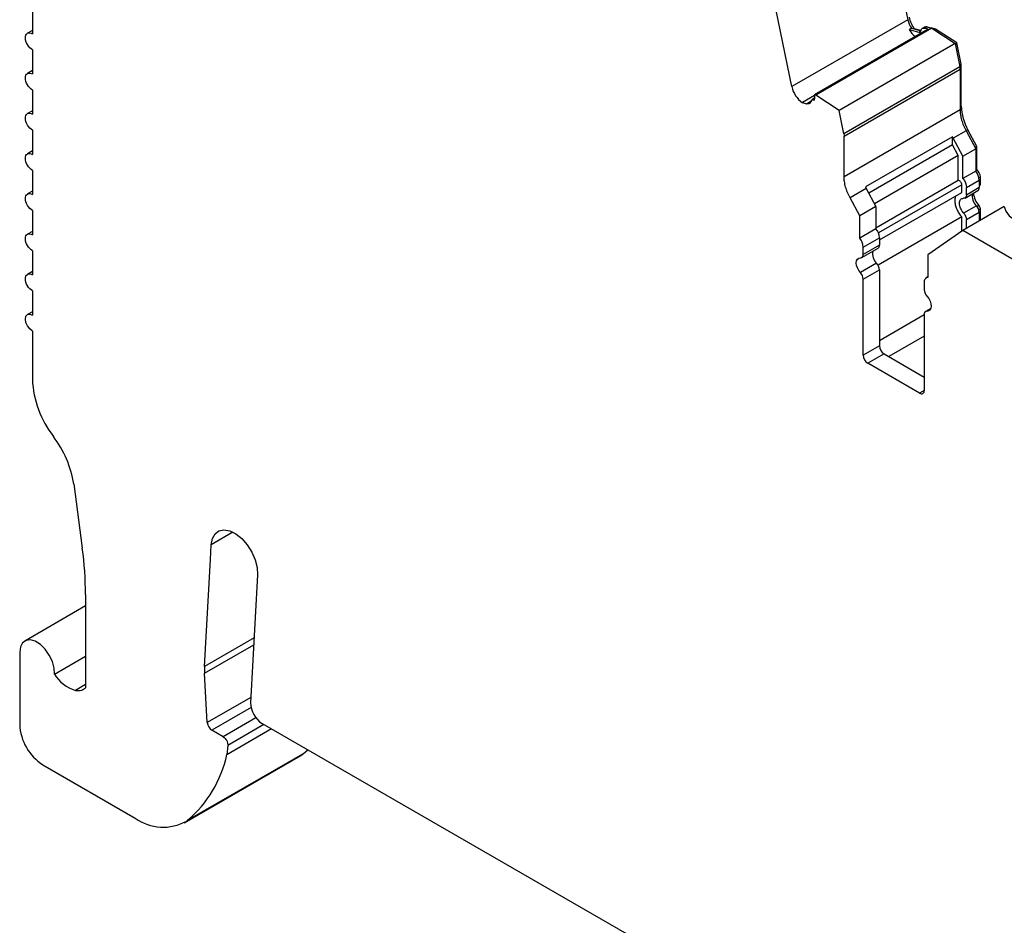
# Model space of a CAD drawing. Header units: millimetres. Extents: x 6 to 273, y 6 to 210.
# Tile 6 of 8: x 210 to 240, y 159 to 186. Entities that reach past the tile are written whole.
import ezdxf

# ---------------------------------------------------------------- set-up
doc = ezdxf.new("R2010")
doc.units = ezdxf.units.MM

msp = doc.modelspace()

# ---------------------------------------------------------------- linework, layer by layer
for p, q in [((236.482, 189.549), (237.112, 186.467)), ((233.577, 184.426), (232.808, 188.182)), ((210.429, 186.773), (210.429, 186.038)), ((237.112, 186.467), (233.577, 184.426)), ((210.429, 186.139), (210.279, 186.053)), ((237.734, 186.178), (234.27, 184.177)), ((237.846, 186.207), (234.311, 184.166)), ((237.219, 186.206), (237.148, 186.165)), ((237.148, 186.165), (237.449, 186.085)), ((237.219, 186.206), (237.519, 186.125)), ((237.309, 186.187), (237.303, 186.183)), ((237.505, 186.134), (237.309, 186.187)), ((237.449, 186.085), (237.498, 186.113)), ((237.62, 186.239), (237.55, 186.198)), ((237.632, 186.205), (237.703, 186.246)), ((237.734, 186.178), (237.632, 186.205)), ((237.703, 186.246), (237.805, 186.218)), ((237.805, 186.218), (237.846, 186.207)), ((237.959, 186.182), (237.827, 186.218)), ((237.846, 186.207), (238.55, 185.744)), ((237.919, 186.159), (237.959, 186.182)), ((238.601, 185.76), (237.959, 186.182)), ((210.429, 185.548), (210.429, 184.813)), ((238.55, 185.744), (235.015, 183.703)), ((238.55, 185.744), (238.697, 185.028)), ((238.553, 185.732), (238.601, 185.76)), ((238.735, 185.107), (238.601, 185.76)), ((210.429, 184.915), (210.279, 184.828)), ((238.697, 185.028), (235.161, 182.987)), ((235.169, 182.919), (238.704, 184.96)), ((238.686, 185.079), (238.735, 185.107)), ((238.695, 185.037), (238.739, 185.062)), ((238.704, 184.96), (238.704, 183.727)), ((238.739, 183.829), (238.739, 185.062)), ((210.429, 184.323), (210.429, 183.588)), ((234.27, 184.152), (233.9, 183.938)), ((234.02, 183.906), (234.168, 183.991)), ((234.266, 184.071), (234.185, 184.024)), ((234.204, 184.026), (234.264, 184.061)), ((234.204, 184.026), (234.254, 184.013)), ((234.311, 184.166), (234.27, 184.177)), ((235.015, 183.703), (234.311, 184.166)), ((210.429, 183.69), (210.279, 183.603)), ((233.9, 183.938), (234.02, 183.906)), ((235.161, 182.987), (235.015, 183.703)), ((235.169, 181.686), (238.704, 183.727)), ((238.704, 183.809), (238.739, 183.829)), ((210.429, 183.098), (210.429, 182.363)), ((238.887, 183.076), (238.498, 182.851)), ((238.94, 183.113), (238.885, 183.081)), ((238.887, 183.076), (239.18, 182.531)), ((239.216, 182.602), (238.94, 183.113)), ((235.169, 181.686), (235.169, 182.919)), ((238.473, 182.899), (235.822, 181.368)), ((238.498, 182.851), (238.473, 182.899)), ((238.473, 182.653), (238.473, 182.899)), ((238.791, 182.307), (238.498, 182.851)), ((210.429, 182.465), (210.279, 182.378)), ((238.473, 182.653), (235.922, 181.18)), ((238.65, 182.326), (238.473, 182.653)), ((238.791, 182.307), (239.18, 182.531)), ((239.16, 182.57), (239.216, 182.602)), ((239.18, 182.531), (239.18, 181.851)), ((239.216, 181.899), (239.216, 182.602)), ((238.65, 182.326), (236.098, 180.853)), ((238.65, 181.567), (238.65, 182.326)), ((238.791, 181.626), (238.791, 182.307)), ((210.429, 181.874), (210.429, 181.139)), ((239.18, 181.879), (239.216, 181.899)), ((238.65, 181.567), (236.14, 180.117)), ((239.18, 181.851), (238.791, 181.626)), ((238.897, 181.353), (239.286, 181.578)), ((239.277, 181.654), (239.322, 181.68)), ((239.286, 181.578), (239.286, 181.347)), ((239.322, 181.449), (239.322, 181.68)), ((235.846, 181.321), (235.351, 181.035)), ((235.822, 181.368), (235.846, 181.321)), ((235.846, 181.321), (236.14, 180.776)), ((238.756, 181.435), (236.215, 179.968)), ((238.756, 181.204), (238.756, 181.435)), ((238.897, 181.123), (238.897, 181.353)), ((239.286, 181.347), (238.897, 181.123)), ((239.286, 181.429), (239.322, 181.449)), ((239.286, 181.395), (239.301, 181.404)), ((210.429, 181.24), (210.279, 181.154)), ((235.645, 180.49), (235.351, 181.035)), ((236.246, 179.755), (238.756, 181.204)), ((238.856, 181.031), (239.245, 181.256)), ((236.14, 180.776), (235.645, 180.49)), ((236.14, 180.776), (236.14, 180.096)), ((240.052, 180.771), (238.784, 180.039)), ((239.202, 180.798), (238.813, 180.573)), ((239.279, 180.8), (239.225, 180.769)), ((239.274, 180.673), (239.322, 180.701)), ((239.322, 180.349), (239.322, 180.701)), ((210.429, 180.649), (210.429, 179.914)), ((235.645, 179.81), (235.645, 180.49)), ((238.756, 180.456), (236.204, 178.983)), ((238.756, 180.019), (238.756, 180.456)), ((238.897, 180.374), (239.286, 180.599)), ((238.897, 180.104), (238.897, 180.374)), ((239.286, 180.599), (239.286, 180.329)), ((236.14, 180.096), (235.645, 179.81)), ((210.429, 180.015), (210.279, 179.929)), ((235.751, 179.537), (236.246, 179.822)), ((236.246, 179.822), (236.246, 179.592)), ((238.784, 180.039), (237.723, 179.296)), ((242.992, 177.61), (238.784, 180.039)), ((235.709, 179.215), (236.204, 179.5)), ((236.246, 179.592), (235.751, 179.306)), ((235.751, 179.306), (235.751, 179.537)), ((210.429, 179.424), (210.429, 178.689)), ((237.723, 179.296), (237.723, 178.61)), ((236.161, 179.042), (235.666, 178.757)), ((210.429, 178.79), (210.279, 178.704)), ((235.751, 178.558), (236.246, 178.844)), ((236.246, 178.844), (236.246, 176.523)), ((237.723, 178.624), (237.675, 178.597)), ((235.751, 176.238), (235.751, 178.558)), ((237.613, 178.459), (237.613, 178.232)), ((210.429, 178.199), (210.429, 177.464)), ((237.815, 177.668), (237.654, 177.575)), ((210.429, 177.566), (210.279, 177.479)), ((236.246, 176.687), (237.613, 177.476)), ((237.613, 177.483), (237.613, 175.163)), ((237.697, 177.584), (237.807, 177.647)), ((210.429, 176.974), (210.429, 175.5)), ((237.613, 176.822), (236.529, 176.197)), ((236.246, 176.523), (235.751, 176.238)), ((236.387, 176.278), (235.892, 175.993)), ((236.387, 176.278), (237.613, 175.571)), ((237.471, 175.081), (235.892, 175.993)), ((237.613, 175.163), (237.471, 175.081)), ((211.687, 172.314), (211.951, 170.36)), ((216.542, 170.844), (215.879, 170.461)), ((215.854, 170.008), (215.879, 170.461)), ((215.679, 166.753), (215.854, 170.008)), ((217.29, 169.548), (217.08, 165.647)), ((212.049, 168.944), (212.049, 166.102)), ((212.049, 168.598), (210.197, 167.528)), ((217.187, 167.623), (215.679, 166.753)), ((210.042, 167.185), (210.042, 164.98)), ((215.679, 166.552), (217.176, 167.416)), ((211.1, 166.519), (212.049, 167.067)), ((215.759, 165.042), (215.679, 166.552)), ((212.049, 166.2), (211.743, 166.024)), ((217.089, 165.81), (215.759, 165.042)), ((217.094, 165.497), (215.9, 164.807)), ((217.243, 165.184), (216.246, 164.608)), ((216.246, 164.608), (215.9, 164.807)), ((217.716, 164.847), (216.357, 164.063)), ((217.486, 164.98), (216.386, 164.345)), ((217.433, 165.01), (228.542, 158.597)), ((216.386, 164.345), (216.357, 164.063)), ((218.697, 164.103), (218.821, 164.209)), ((215.052, 161.989), (218.587, 164.03)), ((218.668, 164.082), (215.132, 162.041)), ((215.161, 162.062), (218.697, 164.103)), ((218.587, 164.03), (218.668, 164.082)), ((210.749, 163.756), (213.564, 162.13))]:
    msp.add_line(p, q)
at = {"flags": 128}
for points in [[(240.052, 180.771), (240.096, 180.626), (240.2, 180.493), (240.355, 180.377), (240.554, 180.286), (240.785, 180.226), (241.035, 180.199), (241.288, 180.208), (241.53, 180.251), (241.747, 180.327), (241.927, 180.431), (242.058, 180.556), (242.133, 180.696), (242.148, 180.842), (242.102, 180.986), (241.997, 181.119), (241.84, 181.234), (241.64, 181.324), (241.408, 181.384), (241.159, 181.409)], [(235.666, 178.757), (235.614, 178.824), (235.573, 178.9), (235.548, 178.979), (235.539, 179.055), (235.548, 179.119), (235.573, 179.169), (235.614, 179.198), (235.666, 179.206)], [(237.697, 178.033), (237.749, 177.966), (237.79, 177.889), (237.816, 177.81), (237.825, 177.735), (237.816, 177.67), (237.79, 177.621), (237.749, 177.591), (237.697, 177.584)], [(210.429, 176.974), (210.348, 177.04), (210.279, 177.133), (210.233, 177.239), (210.217, 177.342), (210.233, 177.426), (210.279, 177.479), (210.348, 177.492), (210.429, 177.464)], [(215.879, 170.461), (215.914, 170.65), (215.995, 170.795), (216.116, 170.886), (216.268, 170.917), (216.443, 170.886), (216.627, 170.795), (216.808, 170.65), (216.974, 170.461), (217.114, 170.241), (217.217, 170.004), (217.277, 169.768), (217.29, 169.548)], [(211.1, 166.519), (211.091, 166.703), (211.038, 166.902), (210.945, 167.099), (210.82, 167.278), (210.673, 167.422), (210.518, 167.519), (210.368, 167.562), (210.235, 167.546), (210.131, 167.473), (210.065, 167.349), (210.042, 167.185)]]:
    msp.add_lwpolyline(points, dxfattribs=at)
for centre, radius, start, end in [((237.902, 186.637), 0.807, 192.1611, 212.3125), ((238.11, 186.755), 0.982, 192.2603, 215.3689), ((237.78, 186.548), 0.738, 211.2204, 233.7985), ((237.67, 186.145), 0.106, 72.2508, 117.9623), ((238.514, 185.061), 0.226, 0.346, 11.8658), ((234.353, 184.589), 0.794, 191.8187, 235.1114), ((240.301, 183.881), 1.563, 181.8873, 209.4378), ((239.009, 181.664), 0.313, 2.9351, 48.6761), ((238.826, 181.556), 0.46, 2.6393, 39.772), ((239.187, 181.337), 0.0995, 305.305, 6.007), ((239.272, 181.444), 0.0497, 305.3056, 6.0066), ((239.471, 181.086), 0.395, 168.7921, 226.9559), ((239.739, 181.233), 0.631, 184.9949, 223.2821), ((238.975, 180.584), 0.311, 2.8263, 43.4312), ((239.166, 180.693), 0.156, 2.8261, 43.4312), ((235.786, 179.801), 0.46, 2.6395, 39.7719), ((235.291, 179.515), 0.46, 2.6393, 39.772), ((236.147, 179.582), 0.0994, 305.3031, 6.0082), ((235.667, 179.291), 0.0853, 269.3918, 10.3653), ((236.43, 179.331), 0.395, 168.7921, 226.956), ((235.935, 178.828), 0.311, 2.8261, 43.4311), ((235.44, 178.543), 0.311, 2.8262, 43.431), ((237.742, 178.481), 0.131, 98.3858, 189.5018), ((237.923, 178.247), 0.311, 182.8262, 223.4311), ((237.696, 177.499), 0.0853, 89.3918, 190.3652), ((236.553, 176.537), 0.307, 182.6053, 237.3944), ((236.058, 176.252), 0.307, 182.6053, 237.3945), ((213.466, 175.633), 3.04, 182.5169, 217.9243), ((237.526, 175.149), 0.0873, 230.7968, 9.2141), ((208.513, 171.817), 3.213, 8.8887, 37.3196), ((201.43, 168.915), 10.619, 0.1524, 7.8179), ((217.565, 166.655), 1.889, 177.0142, 183.1153), ((212.032, 167.063), 1.079, 210.2545, 254.4541), ((217.841, 165.652), 0.761, 180.4191, 237.5877), ((211.577, 165.05), 1.537, 182.6057, 237.3943), ((216.068, 165.068), 0.31, 184.8353, 237.2443), ((212.768, 164.85), 3.674, 310.6313, 347.6341), ((216.992, 166.433), 2.887, 305.4713, 306.1802), ((214.418, 163.303), 1.451, 233.9432, 299.5027), ((213.457, 164.392), 2.887, 305.4713, 306.1802)]:
    msp.add_arc(centre, radius, start, end)
for points, knots in [([(210.429, 185.548), (210.374, 185.58), (210.318, 185.638), (210.24, 185.774), (210.217, 185.851), (210.217, 185.98), (210.24, 186.03), (210.318, 186.075), (210.374, 186.07), (210.429, 186.038)], [0, 0, 0, 0, 0.25, 0.25, 0.5, 0.5, 0.75, 0.75, 1, 1, 1, 1]), ([(237.449, 186.085), (237.455, 186.084), (237.467, 186.082), (237.482, 186.088), (237.494, 186.099), (237.498, 186.112), (237.5, 186.118)], [0, 0, 0, 0, 0.24851, 0.499884, 0.748539, 1, 1, 1, 1]), ([(237.5, 186.118), (237.506, 186.153), (237.522, 186.18), (237.569, 186.21), (237.599, 186.214), (237.632, 186.205)], [0, 0, 0, 0, 0.5, 0.5, 1, 1, 1, 1]), ([(210.429, 184.323), (210.374, 184.355), (210.318, 184.413), (210.24, 184.55), (210.217, 184.626), (210.217, 184.755), (210.24, 184.805), (210.318, 184.851), (210.374, 184.845), (210.429, 184.813)], [0, 0, 0, 0, 0.25, 0.25, 0.5, 0.5, 0.75, 0.75, 1, 1, 1, 1]), ([(234.173, 184.006), (234.17, 183.993), (234.164, 183.968), (234.145, 183.938), (234.117, 183.912), (234.076, 183.896), (234.039, 183.902), (234.02, 183.906)], [0, 0, 0, 0, 0.167102, 0.331946, 0.500386, 0.749443, 1, 1, 1, 1]), ([(234.27, 184.177), (234.271, 184.157), (234.273, 184.117), (234.268, 184.061), (234.259, 184.029), (234.254, 184.013)], [0, 0, 0, 0, 0.334506, 0.665494, 1, 1, 1, 1]), ([(238.704, 183.727), (238.705, 183.702), (238.706, 183.651), (238.715, 183.572), (238.73, 183.491), (238.757, 183.38), (238.805, 183.239), (238.859, 183.13), (238.887, 183.076)], [0, 0, 0, 0, 0.1250359, 0.2493856, 0.3741036, 0.5002354, 0.7493914, 1, 1, 1, 1]), ([(210.429, 183.098), (210.374, 183.13), (210.318, 183.189), (210.24, 183.325), (210.217, 183.402), (210.217, 183.53), (210.24, 183.58), (210.318, 183.626), (210.374, 183.62), (210.429, 183.588)], [0, 0, 0, 0, 0.25, 0.25, 0.5, 0.5, 0.75, 0.75, 1, 1, 1, 1]), ([(210.429, 181.874), (210.374, 181.906), (210.318, 181.964), (210.24, 182.1), (210.217, 182.177), (210.217, 182.305), (210.24, 182.356), (210.318, 182.401), (210.374, 182.396), (210.429, 182.363)], [0, 0, 0, 0, 0.25, 0.25, 0.5, 0.5, 0.75, 0.75, 1, 1, 1, 1]), ([(235.351, 181.035), (235.337, 181.062), (235.309, 181.116), (235.273, 181.199), (235.241, 181.282), (235.207, 181.394), (235.175, 181.532), (235.171, 181.635), (235.169, 181.686)], [0, 0, 0, 0, 0.125036, 0.249386, 0.374104, 0.500235, 0.749391, 1, 1, 1, 1]), ([(238.756, 181.435), (238.756, 181.463), (238.742, 181.499), (238.699, 181.552), (238.671, 181.569), (238.65, 181.567)], [0, 0, 0, 0, 0.5, 0.5, 1, 1, 1, 1]), ([(210.429, 180.649), (210.374, 180.681), (210.318, 180.739), (210.24, 180.875), (210.217, 180.952), (210.217, 181.08), (210.24, 181.131), (210.318, 181.176), (210.374, 181.171), (210.429, 181.139)], [0, 0, 0, 0, 0.25, 0.25, 0.5, 0.5, 0.75, 0.75, 1, 1, 1, 1]), ([(238.581, 181.103), (238.573, 181.09), (238.549, 181.05), (238.54, 180.955), (238.554, 180.829), (238.598, 180.695), (238.666, 180.565), (238.726, 180.492), (238.756, 180.456)], [0, 0, 0, 0, 0.093689, 0.274951, 0.456213, 0.637475, 0.818738, 1, 1, 1, 1]), ([(238.813, 180.573), (238.8, 180.587), (238.776, 180.615), (238.745, 180.665), (238.715, 180.725), (238.691, 180.796), (238.683, 180.872), (238.691, 180.939), (238.718, 180.988), (238.758, 181.02), (238.794, 181.021), (238.813, 181.022)], [0, 0, 0, 0, 0.08328, 0.165662, 0.250294, 0.373781, 0.500178, 0.623657, 0.750052, 0.874275, 1, 1, 1, 1]), ([(210.429, 179.424), (210.374, 179.456), (210.318, 179.514), (210.24, 179.65), (210.217, 179.727), (210.217, 179.855), (210.24, 179.906), (210.318, 179.951), (210.374, 179.946), (210.429, 179.914)], [0, 0, 0, 0, 0.25, 0.25, 0.5, 0.5, 0.75, 0.75, 1, 1, 1, 1]), ([(210.429, 178.199), (210.374, 178.231), (210.318, 178.289), (210.24, 178.425), (210.217, 178.502), (210.217, 178.631), (210.24, 178.681), (210.318, 178.727), (210.374, 178.721), (210.429, 178.689)], [0, 0, 0, 0, 0.25, 0.25, 0.5, 0.5, 0.75, 0.75, 1, 1, 1, 1]), ([(211.743, 166.024), (211.809, 166.012), (211.868, 166.016), (211.971, 166.045), (212.013, 166.069), (212.049, 166.102)], [0, 0, 0, 0, 0.25, 0.25, 0.463863, 0.463863, 0.463863, 0.463863]), ([(216.246, 164.608), (216.286, 164.585), (216.325, 164.542), (216.378, 164.443), (216.391, 164.388), (216.386, 164.345)], [0, 0, 0, 0, 0.5, 0.5, 1, 1, 1, 1])]:
    msp.add_open_spline(points, degree=3, knots=knots)
for points in [[(238.704, 184.96), (238.704, 184.982), (238.702, 185.004), (238.697, 185.028)], [(234.173, 184.006), (234.176, 184.022), (234.189, 184.03), (234.204, 184.026)], [(235.161, 182.987), (235.166, 182.963), (235.169, 182.941), (235.169, 182.919)], [(238.791, 181.626), (238.856, 181.547), (238.897, 181.439), (238.897, 181.353)], [(238.897, 181.123), (238.897, 181.06), (238.863, 181.018), (238.813, 181.022)], [(238.813, 180.573), (238.863, 180.519), (238.897, 180.438), (238.897, 180.374)]]:
    msp.add_open_spline(points, degree=3)

doc.saveas('drawing.dxf')
